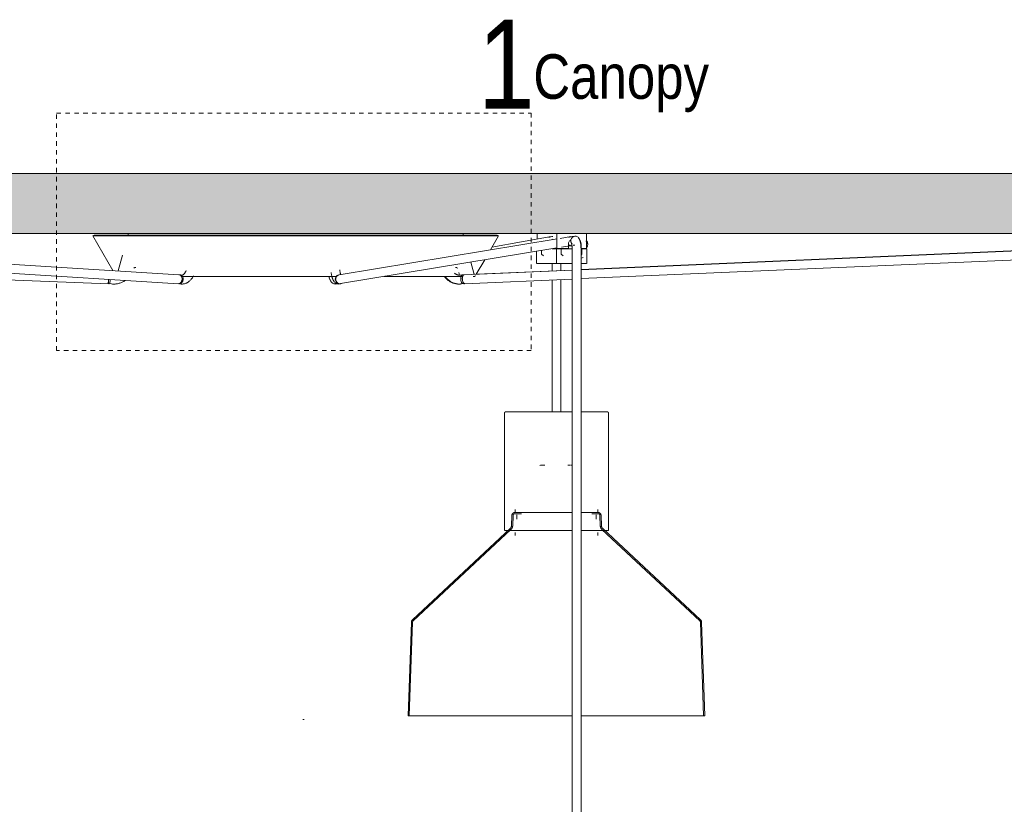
# Model space of a CAD drawing. Header units: millimetres. Extents: x 5395 to 10045, y 397 to 7363.
# Tile 6 of 9: x 6408 to 7072, y 1616 to 2144. Entities that reach past the tile are written whole.
import ezdxf

# ---------------------------------------------------------------- set-up
doc = ezdxf.new("R2010")
doc.units = ezdxf.units.MM
doc.linetypes.add('Dash', pattern=[6, 3, -3])
doc.layers.add('A-ANNO-DIMS', color=7, linetype='Dash', lineweight=9, true_color=0xd2d2d2)
for name, color, linetype, lineweight in [('A-CLNG', 7, 'Continuous', 9), ('E-LITE-EQPM', 7, 'Continuous', 20), ('G-ANNO-TEXT', 7, 'Continuous', 9)]:
    doc.layers.add(name, color=color, linetype=linetype, lineweight=lineweight)
doc.styles.add('Arial Narrow_1', font='ARIALN.TTF', dxfattribs={"height": 60})
doc.styles.add('Arial Narrow_2', font='ARIALN.TTF', dxfattribs={"height": 30})

# ---------------------------------------------------------------- blocks, each defined once
blk = doc.blocks.new('68593-7L_ 68594-7L KOMBO200 - 64314-44-7L SAMBA Black_ribbon beige pendant lamp ø450-7L-609791-Alzado_PDF')
at = {"layer": 'E-LITE-EQPM', "lineweight": 9}
for p, q in [((6458.28, 1998.89), (6457.42, 1998.39)), ((6457.42, 1998.39), (6470.93, 1975)), ((6457.42, 1998.39), (6730.8, 1998.39)), ((6458.28, 1998.89), (6729.94, 1998.89)), ((6481.1, 1999.42), (6480.96, 1998.89)), ((6707.26, 1998.89), (6707.12, 1999.42)), ((6725.35, 1988.96), (6730.8, 1998.39)), ((6766.28, 1997.91), (6726.44, 1990.84)), ((6730.8, 1998.39), (6729.94, 1998.89)), ((6756.8, 2000), (6756.8, 1996.18)), ((6770.1, 2000), (6770.1, 1990)), ((6770.3, 2000), (6782.47, 2000)), ((6779.61, 1997.91), (6772.3, 1996.71)), ((6782.27, 1998.21), (6782.7, 1998.21)), ((6782.47, 2000), (6789.82, 2000)), ((7292.26, 1997.68), (6786.45, 1975.69)), ((6790.11, 1990), (6790.11, 2000)), ((6515.43, 1972.23), (6112.26, 1997.36)), ((6112.39, 1991.34), (6515.06, 1966.24)), ((6770.31, 1996.38), (6623.47, 1972.19)), ((6773.35, 1990.8), (6780.59, 1991.99)), ((6778, 1990), (6778, 1992.66)), ((6782.27, 1992.21), (6782.32, 1992.21)), ((7294.11, 1997.6), (6786.45, 1975.64)), ((6786.45, 1969.64), (7294.5, 1991.62)), ((6786.47, 1992.66), (6786.47, 1990)), ((6790.53, 1994.8), (6789.74, 1994.8)), ((6790.89, 1993.28), (6790.09, 1993.28)), ((6790.75, 1991.52), (6790.78, 1991.82)), ((6477.36, 1985.46), (6474.5, 1974.78)), ((6624.44, 1966.27), (6770.2, 1990.28)), ((6756.51, 1988.07), (6756.51, 1979.77)), ((6759.87, 1988.62), (6759.87, 1986)), ((6759.87, 1986), (6761.06, 1985)), ((6768.18, 1989.77), (6768.51, 1989.77)), ((6769.79, 1989.77), (6768.2, 1989.77)), ((6768.51, 1989.77), (6769.82, 1989.77)), ((6770.41, 1990), (6769.08, 1990)), ((6769.81, 1989.27), (6769.81, 1979.77)), ((6769.87, 1990), (6769.87, 1989.7)), ((6778, 1990), (6770.19, 1990)), ((6773.17, 1990), (6773.17, 1986)), ((6773.17, 1986), (6774.35, 1985)), ((6777.14, 1989.7), (6777.14, 1990)), ((6777.26, 1989.77), (6778.26, 1989.77)), ((6780.42, 1989.77), (6777.29, 1989.77)), ((6778.26, 1989.77), (6780.43, 1989.77)), ((6780.46, 1989.48), (6780.46, 1983.84)), ((6786.45, 1985.51), (6787.04, 1986)), ((6786.46, 1983.84), (6786.46, 1989.48)), ((6790.11, 1990), (6786.47, 1990)), ((6787.23, 1989.77), (6786.66, 1989.77)), ((6787.04, 1986), (6787.04, 1990)), ((6789.87, 1990.8), (6790.53, 1990.8)), ((6790.4, 1979.77), (6790.4, 1989.27)), ((6112.86, 1980.08), (6467.89, 1966.24)), ((6714.14, 1973.22), (6712.12, 1980.75)), ((6715.87, 1972.54), (6721.51, 1982.3)), ((6756.76, 1979.77), (6764.54, 1979.77)), ((6764.54, 1979.77), (6770.13, 1979.77)), ((6766.92, 1979.77), (6766.92, 1974.82)), ((6770.02, 1979.77), (6780.45, 1979.77)), ((6772.92, 1975.08), (6772.92, 1979.77)), ((6780.46, 1983.84), (6780.46, 1280)), ((6786.45, 1983.35), (6787.88, 1983.84)), ((6786.46, 1280), (6786.46, 1983.84)), ((6786.56, 1979.77), (6790.1, 1979.77)), ((6485.94, 1977.09), (6486.2, 1977.09)), ((6516.42, 1972.09), (6515.69, 1972.2)), ((6517.15, 1971.98), (6515.69, 1972.2)), ((6622.85, 1972.02), (6622.3, 1971.8)), ((6622.85, 1972.02), (6622.57, 1971.91)), ((6704.46, 1972.06), (6704.01, 1973.74)), ((6707.44, 1972.22), (6705.34, 1972)), ((6707.44, 1972.22), (6706.39, 1972.11)), ((6780.46, 1975.38), (6707.62, 1972.23)), ((6780.46, 1975.43), (6715.91, 1972.62)), ((6467.72, 1966.25), (6467.76, 1966.64)), ((6467.72, 1966.25), (6467.76, 1966.64)), ((6467.72, 1966.25), (6468.88, 1966.14)), ((6467.72, 1966.25), (6470.05, 1966.03)), ((6467.76, 1966.65), (6467.8, 1967.12)), ((6467.76, 1966.65), (6467.8, 1967.12)), ((6467.8, 1967.12), (6467.86, 1967.74)), ((6467.8, 1967.12), (6467.86, 1967.74)), ((6467.86, 1967.74), (6467.93, 1968.46)), ((6467.86, 1967.74), (6467.93, 1968.46)), ((6467.9, 1966.63), (6467.89, 1966.24)), ((6467.92, 1967.11), (6467.9, 1966.64)), ((6467.94, 1967.73), (6467.92, 1967.11)), ((6467.93, 1968.46), (6468, 1969.19)), ((6467.93, 1968.46), (6468, 1969.19)), ((6467.97, 1968.46), (6467.94, 1967.74)), ((6468, 1969.19), (6467.97, 1968.46)), ((6468.88, 1966.14), (6469.16, 1969.12)), ((6514.8, 1966.27), (6515.53, 1966.16)), ((6514.8, 1966.27), (6516.26, 1966.05)), ((6624.51, 1966.23), (6624.93, 1966.39)), ((6705.38, 1966.03), (6705.76, 1966.07)), ((6705.96, 1966.03), (6708.06, 1966.25)), ((6707.01, 1966.14), (6708.06, 1966.25)), ((6707.88, 1966.24), (6780.46, 1969.38)), ((6714.35, 1971.07), (6714.06, 1971.07)), ((6766.92, 1968.8), (6766.92, 1880)), ((6772.92, 1879.97), (6772.92, 1969.06)), ((6734.91, 1879.05), (6734.91, 1800)), ((6804.91, 1800), (6804.91, 1879.05)), ((6742.14, 1814.09), (6742.14, 1812.09)), ((6797.68, 1812.09), (6797.68, 1814.09)), ((6739.84, 1810.14), (6739.6, 1803.22)), ((6740.64, 1810.12), (6740.4, 1803.19)), ((6743.2, 1810.49), (6743.2, 1807.59)), ((6796.63, 1807.59), (6796.63, 1810.49)), ((6799.43, 1803.19), (6799.19, 1810.12)), ((6800.23, 1803.22), (6799.99, 1810.14)), ((6738.7, 1801.26), (6672.78, 1739.79)), ((6739.25, 1800.67), (6673.33, 1739.2)), ((6735, 1800), (6738.46, 1800)), ((6738.46, 1800), (6780.55, 1800)), ((6742.15, 1798.71), (6742.15, 1796.71)), ((6786.54, 1800), (6804.91, 1800)), ((6797.68, 1796.71), (6797.68, 1798.71)), ((6866.5, 1739.2), (6800.58, 1800.67)), ((6867.04, 1739.79), (6801.13, 1801.26)), ((6672.12, 1738.34), (6669.91, 1675.07)), ((6672.92, 1738.31), (6670.71, 1675.07)), ((6869.11, 1675.07), (6866.91, 1738.31)), ((6869.91, 1675.07), (6867.71, 1738.34)), ((6670.02, 1675.07), (6747.94, 1675.07)), ((6747.94, 1675.07), (6780.47, 1675.07)), ((6786.51, 1675.07), (6869.91, 1675.07))]:
    blk.add_line(p, q, dxfattribs=at)
at = {"layer": 'E-LITE-EQPM', "lineweight": 9, "flags": 128}
for points in [[(6481.1, 1999.42), (6481.11, 1999.45), (6481.12, 1999.48), (6481.13, 1999.51), (6481.14, 1999.54), (6481.15, 1999.57), (6481.17, 1999.6), (6481.18, 1999.62), (6481.2, 1999.65), (6481.22, 1999.67), (6481.24, 1999.7), (6481.26, 1999.72), (6481.28, 1999.75), (6481.3, 1999.77), (6481.32, 1999.79), (6481.35, 1999.81), (6481.37, 1999.83), (6481.39, 1999.85), (6481.42, 1999.87), (6481.45, 1999.89), (6481.47, 1999.9), (6481.5, 1999.92), (6481.53, 1999.93), (6481.56, 1999.94), (6481.59, 1999.95), (6481.62, 1999.96), (6481.65, 1999.97), (6481.68, 1999.98), (6481.71, 1999.99), (6481.74, 1999.99), (6481.77, 2000), (6481.8, 2000), (6481.83, 2000), (6481.85, 2000)], [(6706.36, 2000), (6706.4, 2000), (6706.43, 2000), (6706.46, 1999.99), (6706.49, 1999.99), (6706.52, 1999.98), (6706.55, 1999.98), (6706.58, 1999.97), (6706.61, 1999.96), (6706.64, 1999.95), (6706.67, 1999.94), (6706.7, 1999.93), (6706.73, 1999.91), (6706.75, 1999.9), (6706.78, 1999.88), (6706.81, 1999.86), (6706.83, 1999.85), (6706.86, 1999.83), (6706.88, 1999.81), (6706.9, 1999.79), (6706.92, 1999.76), (6706.95, 1999.74), (6706.97, 1999.72), (6706.99, 1999.69), (6707, 1999.67), (6707.02, 1999.64), (6707.04, 1999.61), (6707.05, 1999.59), (6707.07, 1999.56), (6707.08, 1999.53), (6707.09, 1999.5), (6707.1, 1999.47), (6707.11, 1999.44), (6707.12, 1999.42)], [(6767.4, 1998.09), (6767.08, 1998.06), (6765.39, 1997.6), (6764.83, 1997.37)], [(6782.27, 1998.21), (6780.48, 1998.06), (6778.73, 1997.62), (6778.14, 1997.4)], [(6779.95, 1993.6), (6779.96, 1993.59), (6779.97, 1993.57), (6779.99, 1993.52), (6780.01, 1993.46), (6780.03, 1993.39), (6780.06, 1993.3), (6780.08, 1993.2), (6780.11, 1993.09), (6780.14, 1992.97), (6780.17, 1992.84), (6780.2, 1992.7), (6780.22, 1992.55), (6780.25, 1992.39), (6780.27, 1992.23), (6780.3, 1992.05), (6780.32, 1991.88), (6780.34, 1991.69), (6780.36, 1991.51), (6780.38, 1991.31), (6780.39, 1991.12), (6780.41, 1990.92), (6780.42, 1990.71), (6780.43, 1990.51), (6780.44, 1990.3), (6780.45, 1990.09), (6780.45, 1989.88), (6780.45, 1989.66), (6780.46, 1989.48)], [(6782.27, 1992.21), (6781.48, 1992.15), (6781.06, 1992.04)], [(6784.74, 1997.19), (6784.92, 1996.95), (6785.07, 1996.73), (6785.2, 1996.51), (6785.32, 1996.29), (6785.42, 1996.08), (6785.51, 1995.87), (6785.59, 1995.66), (6785.67, 1995.44), (6785.74, 1995.23), (6785.81, 1995.02), (6785.87, 1994.8), (6785.92, 1994.58), (6785.98, 1994.36), (6786.03, 1994.13), (6786.07, 1993.9), (6786.12, 1993.67), (6786.16, 1993.43), (6786.2, 1993.19), (6786.23, 1992.95), (6786.26, 1992.7), (6786.29, 1992.45), (6786.32, 1992.2), (6786.35, 1991.94), (6786.37, 1991.68), (6786.39, 1991.42), (6786.41, 1991.16), (6786.42, 1990.89), (6786.43, 1990.63), (6786.44, 1990.36), (6786.45, 1990.09), (6786.45, 1989.82), (6786.46, 1989.55), (6786.46, 1989.48)], [(6771.65, 1989.77), (6771.42, 1989.77), (6771.07, 1989.77), (6770.71, 1989.77), (6770.35, 1989.77), (6769.98, 1989.77), (6769.61, 1989.77), (6769.23, 1989.77), (6768.85, 1989.77), (6768.47, 1989.77), (6768.08, 1989.77), (6767.69, 1989.77), (6767.3, 1989.77), (6767, 1989.77)], [(6768.26, 1989.77), (6768.64, 1989.77), (6768.95, 1989.77)], [(6768.95, 1989.77), (6769.33, 1989.77), (6769.71, 1989.77)], [(6769.81, 1989.27), (6769.81, 1989.29), (6769.81, 1989.31), (6769.81, 1989.33), (6769.82, 1989.35), (6769.82, 1989.37), (6769.82, 1989.39), (6769.83, 1989.41), (6769.83, 1989.43), (6769.84, 1989.45), (6769.85, 1989.47), (6769.86, 1989.48), (6769.87, 1989.5), (6769.88, 1989.52), (6769.89, 1989.54), (6769.9, 1989.55), (6769.91, 1989.57), (6769.92, 1989.59), (6769.93, 1989.6), (6769.95, 1989.62), (6769.96, 1989.63), (6769.98, 1989.65), (6769.99, 1989.66), (6770.01, 1989.67), (6770.02, 1989.68), (6770.04, 1989.69), (6770.06, 1989.7), (6770.08, 1989.71), (6770.09, 1989.72), (6770.11, 1989.73), (6770.13, 1989.74), (6770.15, 1989.75), (6770.17, 1989.75), (6770.19, 1989.76), (6770.21, 1989.76), (6770.23, 1989.77), (6770.25, 1989.77), (6770.27, 1989.77), (6770.29, 1989.77), (6770.31, 1989.77), (6770.31, 1989.77)], [(6780.46, 1989.77), (6780.09, 1989.77), (6779.7, 1989.77), (6779.31, 1989.77), (6778.92, 1989.77), (6778.53, 1989.77), (6778.15, 1989.77), (6777.77, 1989.77), (6777.39, 1989.77), (6777.01, 1989.77), (6776.64, 1989.77), (6776.28, 1989.77), (6775.92, 1989.77), (6775.57, 1989.77), (6775.23, 1989.77), (6774.89, 1989.77), (6774.57, 1989.77), (6774.25, 1989.77), (6773.94, 1989.77), (6773.64, 1989.77), (6773.35, 1989.77), (6773.07, 1989.77), (6772.81, 1989.77), (6772.55, 1989.77), (6772.31, 1989.77), (6772.08, 1989.77), (6771.86, 1989.77), (6771.66, 1989.77), (6771.46, 1989.77), (6771.29, 1989.77), (6771.12, 1989.77), (6770.98, 1989.77), (6770.84, 1989.77), (6770.72, 1989.77), (6770.62, 1989.77), (6770.53, 1989.77), (6770.45, 1989.77), (6770.4, 1989.77), (6770.35, 1989.77), (6770.33, 1989.77), (6770.31, 1989.77), (6770.31, 1989.77)], [(6770.31, 1989.77), (6770.32, 1989.77), (6770.35, 1989.77), (6770.38, 1989.77), (6770.44, 1989.77), (6770.51, 1989.77), (6770.59, 1989.77), (6770.7, 1989.77), (6770.81, 1989.77), (6770.94, 1989.77), (6771.09, 1989.77), (6771.25, 1989.77), (6771.42, 1989.77), (6771.61, 1989.77), (6771.81, 1989.77), (6772.02, 1989.77), (6772.25, 1989.77), (6772.49, 1989.77), (6772.74, 1989.77), (6773.01, 1989.77)], [(6777.3, 1989.77), (6777.67, 1989.77), (6777.79, 1989.77)], [(6777.79, 1989.77), (6778.17, 1989.77), (6778.55, 1989.77), (6778.94, 1989.77), (6779.33, 1989.77), (6779.72, 1989.77), (6780.11, 1989.77), (6780.42, 1989.77)], [(6789.89, 1989.77), (6789.88, 1989.77), (6789.86, 1989.77), (6789.82, 1989.77), (6789.77, 1989.77), (6789.7, 1989.77), (6789.61, 1989.77), (6789.51, 1989.77), (6789.39, 1989.77), (6789.26, 1989.77), (6789.12, 1989.77), (6788.96, 1989.77), (6788.78, 1989.77), (6788.6, 1989.77), (6788.4, 1989.77), (6788.18, 1989.77), (6787.95, 1989.77), (6787.71, 1989.77), (6787.46, 1989.77), (6787.2, 1989.77), (6786.92, 1989.77), (6786.64, 1989.77), (6786.43, 1989.77)], [(6787.13, 1989.77), (6787.4, 1989.77), (6787.65, 1989.77), (6787.9, 1989.77), (6788.13, 1989.77), (6788.34, 1989.77), (6788.55, 1989.77), (6788.74, 1989.77), (6788.92, 1989.77), (6789.08, 1989.77), (6789.23, 1989.77), (6789.36, 1989.77), (6789.48, 1989.77), (6789.59, 1989.77), (6789.68, 1989.77), (6789.75, 1989.77), (6789.81, 1989.77), (6789.85, 1989.77), (6789.88, 1989.77), (6789.89, 1989.77), (6789.89, 1989.77)], [(6789.89, 1989.77), (6789.91, 1989.77), (6789.93, 1989.77), (6789.95, 1989.77), (6789.97, 1989.77), (6789.99, 1989.76), (6790.01, 1989.76), (6790.03, 1989.75), (6790.05, 1989.75), (6790.07, 1989.74), (6790.09, 1989.73), (6790.11, 1989.73), (6790.12, 1989.72), (6790.14, 1989.71), (6790.16, 1989.7), (6790.18, 1989.69), (6790.19, 1989.67), (6790.21, 1989.66), (6790.22, 1989.65), (6790.24, 1989.64), (6790.25, 1989.62), (6790.27, 1989.61), (6790.28, 1989.59), (6790.29, 1989.58), (6790.3, 1989.56), (6790.32, 1989.54), (6790.33, 1989.52), (6790.34, 1989.51), (6790.34, 1989.49), (6790.35, 1989.47), (6790.36, 1989.45), (6790.37, 1989.43), (6790.37, 1989.41), (6790.38, 1989.39), (6790.38, 1989.38), (6790.39, 1989.36), (6790.39, 1989.34), (6790.39, 1989.32), (6790.39, 1989.3), (6790.4, 1989.27), (6790.4, 1989.27)], [(6485.09, 1976.71), (6485.11, 1976.74), (6485.14, 1976.77), (6485.17, 1976.8), (6485.19, 1976.83), (6485.22, 1976.86), (6485.25, 1976.88), (6485.28, 1976.9), (6485.32, 1976.93), (6485.35, 1976.95), (6485.38, 1976.97), (6485.42, 1976.98), (6485.45, 1977), (6485.49, 1977.02), (6485.52, 1977.03), (6485.56, 1977.04), (6485.6, 1977.05), (6485.64, 1977.06), (6485.67, 1977.07), (6485.71, 1977.08), (6485.75, 1977.08), (6485.79, 1977.09), (6485.83, 1977.09), (6485.86, 1977.09)], [(6486.3, 1977.09), (6486, 1977.09), (6485.86, 1977.09), (6485.86, 1977.09)], [(6517.33, 1971.97), (6517.25, 1971.97), (6517.17, 1971.98), (6517.15, 1971.98)], [(6517.33, 1971.97), (6517.41, 1971.97), (6517.49, 1971.98), (6517.57, 1971.99), (6517.65, 1972.01), (6517.74, 1972.04), (6517.84, 1972.07), (6517.94, 1972.11), (6518.05, 1972.17), (6518.16, 1972.23), (6518.27, 1972.3), (6518.4, 1972.39), (6518.52, 1972.49), (6518.65, 1972.61), (6518.79, 1972.73), (6518.92, 1972.87), (6519.06, 1973.03), (6519.19, 1973.2), (6519.33, 1973.38), (6519.47, 1973.58), (6519.6, 1973.79), (6519.73, 1974.02), (6519.86, 1974.26), (6519.98, 1974.5), (6520.1, 1974.77), (6520.22, 1975.04)], [(6517.33, 1965.97), (6517.79, 1965.98), (6518.25, 1966.03), (6518.71, 1966.1), (6519.15, 1966.2), (6519.59, 1966.33), (6520.03, 1966.48), (6520.45, 1966.66), (6520.85, 1966.87), (6521.25, 1967.09), (6521.63, 1967.33), (6522, 1967.6), (6522.36, 1967.88), (6522.7, 1968.18), (6523.03, 1968.5), (6523.35, 1968.83), (6523.65, 1969.17), (6523.94, 1969.53), (6524.22, 1969.9), (6524.48, 1970.28), (6524.73, 1970.68), (6524.96, 1971.08), (6525.19, 1971.5)], [(6517.37, 1965.97), (6517.83, 1965.98), (6518.29, 1966.03), (6518.74, 1966.1), (6519.19, 1966.2), (6519.63, 1966.33), (6520.06, 1966.48), (6520.48, 1966.66), (6520.89, 1966.87), (6521.29, 1967.09), (6521.67, 1967.33), (6522.04, 1967.6), (6522.4, 1967.88), (6522.74, 1968.18), (6523.07, 1968.5), (6523.38, 1968.83), (6523.69, 1969.17), (6523.98, 1969.53), (6524.25, 1969.9), (6524.51, 1970.28), (6524.76, 1970.68), (6524.99, 1971.07)], [(6623.17, 1965.97), (6622.57, 1966.02), (6622, 1966.16), (6621.5, 1966.37), (6621.07, 1966.63), (6620.71, 1966.91), (6620.41, 1967.19), (6620.15, 1967.48), (6619.92, 1967.77), (6619.73, 1968.06), (6619.56, 1968.35), (6619.4, 1968.65), (6619.26, 1968.94), (6619.13, 1969.25), (6619.01, 1969.55), (6618.89, 1969.87), (6618.79, 1970.19), (6618.69, 1970.52), (6618.59, 1970.86), (6618.5, 1971.21), (6618.42, 1971.56), (6618.33, 1971.93), (6618.26, 1972.3), (6618.19, 1972.68), (6618.12, 1973.07), (6618.06, 1973.47), (6618, 1973.87)], [(6624.41, 1972.33), (6624.35, 1972.56), (6624.29, 1972.8), (6624.23, 1973.06), (6624.17, 1973.34), (6624.11, 1973.63), (6624.06, 1973.93), (6624.01, 1974.24), (6623.96, 1974.56), (6623.91, 1974.9), (6623.87, 1975.25), (6623.83, 1975.6)], [(6704.74, 1971.97), (6704.49, 1971.97), (6704.23, 1971.99), (6703.98, 1972.02), (6703.73, 1972.06), (6703.47, 1972.11), (6703.22, 1972.17), (6702.97, 1972.25), (6702.73, 1972.33), (6702.48, 1972.43), (6702.24, 1972.54), (6702, 1972.65), (6701.76, 1972.78), (6701.53, 1972.93), (6701.3, 1973.08), (6701.08, 1973.24)], [(6702.36, 1977.09), (6702.27, 1977.09), (6702.02, 1977.09), (6701.77, 1977.09)], [(6701.92, 1977.09), (6702.22, 1977.09), (6702.36, 1977.09), (6702.36, 1977.09)], [(6702.36, 1977.09), (6702.4, 1977.09), (6702.44, 1977.09), (6702.48, 1977.08), (6702.52, 1977.08), (6702.55, 1977.07), (6702.59, 1977.06), (6702.63, 1977.05), (6702.67, 1977.04), (6702.7, 1977.03), (6702.74, 1977.01), (6702.78, 1977), (6702.81, 1976.98), (6702.85, 1976.96), (6702.88, 1976.94), (6702.91, 1976.92), (6702.94, 1976.9), (6702.97, 1976.87), (6703, 1976.85), (6703.03, 1976.82), (6703.06, 1976.79), (6703.09, 1976.77), (6703.11, 1976.74), (6703.14, 1976.71)], [(6705.34, 1972), (6705.09, 1971.98), (6704.83, 1971.97), (6704.74, 1971.97)], [(6714.14, 1973.22), (6714.15, 1973.2), (6714.15, 1973.18), (6714.16, 1973.16), (6714.17, 1973.14), (6714.17, 1973.13), (6714.18, 1973.11), (6714.19, 1973.09), (6714.2, 1973.08), (6714.21, 1973.06), (6714.23, 1973.04), (6714.24, 1973.03), (6714.25, 1973.01), (6714.27, 1973), (6714.28, 1972.99), (6714.29, 1972.97), (6714.31, 1972.96), (6714.32, 1972.95), (6714.34, 1972.94), (6714.36, 1972.93), (6714.37, 1972.92), (6714.39, 1972.91), (6714.41, 1972.9), (6714.43, 1972.89), (6714.44, 1972.88), (6714.46, 1972.88), (6714.48, 1972.87), (6714.5, 1972.87), (6714.52, 1972.86), (6714.54, 1972.86), (6714.56, 1972.86), (6714.58, 1972.86), (6714.6, 1972.86), (6714.61, 1972.86)], [(6715.26, 1971.5), (6715.24, 1971.47), (6715.21, 1971.44), (6715.19, 1971.4), (6715.16, 1971.38), (6715.13, 1971.35), (6715.1, 1971.32), (6715.07, 1971.29), (6715.04, 1971.27), (6715.01, 1971.25), (6714.98, 1971.22), (6714.94, 1971.2), (6714.91, 1971.18), (6714.87, 1971.17), (6714.84, 1971.15), (6714.8, 1971.14), (6714.76, 1971.12), (6714.72, 1971.11), (6714.69, 1971.1), (6714.65, 1971.09), (6714.61, 1971.08), (6714.57, 1971.08), (6714.53, 1971.07), (6714.49, 1971.07), (6714.45, 1971.07)], [(6470.05, 1966.03), (6470.6, 1965.99), (6471.15, 1965.97), (6471.33, 1965.97)], [(6471.33, 1965.97), (6471.88, 1965.98), (6472.43, 1966.01), (6472.98, 1966.07), (6473.53, 1966.15), (6474.07, 1966.24), (6474.61, 1966.36), (6475.14, 1966.51), (6475.67, 1966.67), (6476.18, 1966.85), (6476.7, 1967.06), (6477.2, 1967.28), (6477.69, 1967.53), (6478.18, 1967.79), (6478.65, 1968.07), (6479.11, 1968.37)], [(6517.33, 1965.97), (6516.87, 1965.98), (6516.41, 1966.03), (6516.26, 1966.05)], [(6517.37, 1965.97), (6516.91, 1965.98), (6516.45, 1966.03)], [(6517.44, 1971.07), (6521.21, 1971.07), (6525.1, 1971.07), (6529.09, 1971.07), (6533.19, 1971.07), (6537.39, 1971.07), (6541.68, 1971.07), (6546.05, 1971.07), (6550.51, 1971.07), (6555.03, 1971.07), (6559.61, 1971.07), (6564.25, 1971.07), (6568.93, 1971.07), (6573.66, 1971.07), (6578.41, 1971.07), (6583.2, 1971.07), (6588, 1971.07), (6592.81, 1971.07), (6597.62, 1971.07), (6602.43, 1971.07), (6607.22, 1971.07), (6612, 1971.07), (6616.74, 1971.07), (6621.45, 1971.07)], [(6621.09, 1965.97), (6620.46, 1966.03), (6619.87, 1966.19), (6619.36, 1966.42), (6618.94, 1966.69), (6618.59, 1966.98), (6618.3, 1967.27), (6618.05, 1967.57), (6617.85, 1967.86), (6617.67, 1968.15), (6617.51, 1968.44), (6617.36, 1968.73), (6617.23, 1969.02), (6617.11, 1969.32), (6617, 1969.62), (6616.9, 1969.93), (6616.8, 1970.25), (6616.71, 1970.58), (6616.62, 1970.91)], [(6621.09, 1965.97), (6621.72, 1966.03), (6622.31, 1966.19)], [(6623.17, 1965.97), (6623.77, 1966.02), (6624.33, 1966.16), (6624.51, 1966.23)], [(6653.45, 1971.07), (6656.92, 1971.07), (6660.98, 1971.07), (6664.93, 1971.07), (6668.76, 1971.07), (6672.47, 1971.07), (6676.06, 1971.07), (6679.52, 1971.07), (6682.84, 1971.07), (6686.02, 1971.07), (6689.05, 1971.07), (6691.93, 1971.07), (6694.66, 1971.07), (6697.22, 1971.07), (6699.62, 1971.07), (6701.85, 1971.07), (6703.91, 1971.07), (6705.79, 1971.07), (6706.67, 1971.07)], [(6694.34, 1971.06), (6694.66, 1970.64), (6695, 1970.24), (6695.36, 1969.85), (6695.73, 1969.47), (6696.11, 1969.11), (6696.51, 1968.77), (6696.92, 1968.44), (6697.35, 1968.14), (6697.78, 1967.85), (6698.23, 1967.57), (6698.69, 1967.32), (6699.16, 1967.09), (6699.64, 1966.88), (6700.12, 1966.69), (6700.61, 1966.52), (6701.11, 1966.37), (6701.62, 1966.25), (6702.13, 1966.15), (6702.65, 1966.07), (6703.16, 1966.01), (6703.68, 1965.98), (6704.17, 1965.97)], [(6694.88, 1971.06), (6695.21, 1970.64), (6695.55, 1970.23), (6695.91, 1969.84), (6696.28, 1969.47), (6696.66, 1969.11), (6697.06, 1968.77), (6697.48, 1968.44), (6697.9, 1968.13), (6698.34, 1967.84), (6698.79, 1967.57), (6699.25, 1967.32), (6699.72, 1967.09), (6700.2, 1966.88), (6700.69, 1966.69), (6701.18, 1966.52), (6701.69, 1966.37), (6702.19, 1966.25), (6702.7, 1966.15), (6703.22, 1966.07), (6703.74, 1966.01), (6704.26, 1965.98), (6704.74, 1965.97)], [(6704.17, 1965.97), (6704.69, 1965.98), (6705.2, 1966.02), (6705.38, 1966.03)], [(6704.74, 1965.97), (6705.27, 1965.98), (6705.79, 1966.02), (6705.96, 1966.03)], [(6713.69, 1971.07), (6713.82, 1971.07), (6714.21, 1971.07), (6714.41, 1971.07), (6714.44, 1971.07)], [(6734.91, 1879.05), (6734.92, 1879.09), (6734.92, 1879.13), (6734.92, 1879.17), (6734.93, 1879.2), (6734.93, 1879.24), (6734.94, 1879.28), (6734.95, 1879.31), (6734.96, 1879.35), (6734.98, 1879.39), (6734.99, 1879.42), (6735.01, 1879.46), (6735.02, 1879.49), (6735.04, 1879.52), (6735.06, 1879.56), (6735.08, 1879.59), (6735.1, 1879.62), (6735.13, 1879.65), (6735.15, 1879.68), (6735.18, 1879.71), (6735.2, 1879.73), (6735.23, 1879.76), (6735.26, 1879.78), (6735.29, 1879.81), (6735.32, 1879.83), (6735.35, 1879.85), (6735.38, 1879.87), (6735.42, 1879.89), (6735.45, 1879.91), (6735.48, 1879.92), (6735.52, 1879.94), (6735.56, 1879.95), (6735.59, 1879.96), (6735.63, 1879.97), (6735.66, 1879.98), (6735.7, 1879.99), (6735.74, 1879.99), (6735.78, 1880), (6735.81, 1880), (6735.85, 1880), (6735.86, 1880)], [(6739.31, 1880), (6738.74, 1880), (6738.22, 1880), (6737.75, 1880), (6737.32, 1880), (6736.96, 1880), (6736.64, 1880), (6736.38, 1880), (6736.17, 1880), (6736.01, 1880), (6735.91, 1880), (6735.87, 1880), (6735.86, 1880)], [(6735.86, 1880), (6735.89, 1880), (6735.97, 1880), (6736.11, 1880), (6736.3, 1880), (6736.54, 1880), (6736.84, 1880), (6737.19, 1880), (6737.59, 1880), (6738.05, 1880), (6738.55, 1880), (6739.11, 1880), (6739.31, 1880)], [(6780.46, 1880), (6779.68, 1880), (6778.37, 1880), (6777.04, 1880), (6775.7, 1880), (6774.36, 1880), (6773, 1880), (6771.64, 1880), (6770.28, 1880), (6768.92, 1880), (6767.56, 1880), (6766.2, 1880), (6764.85, 1880), (6763.51, 1880), (6762.18, 1880), (6760.86, 1880), (6759.55, 1880), (6758.26, 1880), (6756.99, 1880), (6755.74, 1880), (6754.52, 1880), (6753.32, 1880), (6752.14, 1880), (6750.99, 1880), (6749.88, 1880), (6748.79, 1880), (6747.74, 1880), (6746.72, 1880), (6745.75, 1880), (6744.81, 1880), (6743.91, 1880), (6743.05, 1880), (6742.23, 1880), (6741.46, 1880), (6740.74, 1880), (6740.06, 1880), (6739.43, 1880), (6739.31, 1880)], [(6803.97, 1880), (6803.94, 1880), (6803.86, 1880), (6803.72, 1880), (6803.53, 1880), (6803.29, 1880), (6802.99, 1880), (6802.64, 1880), (6802.24, 1880), (6801.78, 1880), (6801.28, 1880), (6800.72, 1880), (6800.12, 1880), (6799.47, 1880), (6798.77, 1880), (6798.02, 1880), (6797.23, 1880), (6796.39, 1880), (6795.52, 1880), (6794.6, 1880), (6793.64, 1880), (6792.64, 1880), (6791.61, 1880), (6790.54, 1880), (6789.44, 1880), (6788.31, 1880), (6787.15, 1880), (6786.45, 1880)], [(6800.52, 1880), (6801.09, 1880), (6801.61, 1880), (6802.08, 1880), (6802.51, 1880), (6802.87, 1880), (6803.19, 1880), (6803.45, 1880), (6803.66, 1880), (6803.82, 1880), (6803.92, 1880), (6803.96, 1880), (6803.97, 1880)], [(6803.97, 1880), (6804, 1880), (6804.04, 1880), (6804.08, 1879.99), (6804.12, 1879.99), (6804.16, 1879.98), (6804.19, 1879.97), (6804.23, 1879.96), (6804.26, 1879.95), (6804.3, 1879.94), (6804.34, 1879.93), (6804.37, 1879.91), (6804.4, 1879.89), (6804.44, 1879.87), (6804.47, 1879.86), (6804.5, 1879.83), (6804.53, 1879.81), (6804.56, 1879.79), (6804.59, 1879.76), (6804.62, 1879.74), (6804.65, 1879.71), (6804.67, 1879.68), (6804.7, 1879.66), (6804.72, 1879.63), (6804.74, 1879.6), (6804.76, 1879.56), (6804.78, 1879.53), (6804.8, 1879.5), (6804.82, 1879.46), (6804.84, 1879.43), (6804.85, 1879.4), (6804.86, 1879.36), (6804.88, 1879.32), (6804.89, 1879.29), (6804.89, 1879.25), (6804.9, 1879.21), (6804.91, 1879.18), (6804.91, 1879.14), (6804.91, 1879.1), (6804.91, 1879.06), (6804.91, 1879.05)], [(6758.75, 1843.82), (6759.09, 1843.9), (6759.44, 1843.96), (6759.78, 1844.02), (6760.13, 1844.05), (6760.48, 1844.08), (6760.83, 1844.09)], [(6762.07, 1844.09), (6761.9, 1844.09), (6761.74, 1844.09), (6761.6, 1844.09), (6761.47, 1844.09), (6761.36, 1844.09), (6761.25, 1844.09), (6761.16, 1844.09), (6761.09, 1844.09), (6761.03, 1844.09), (6760.98, 1844.09), (6760.95, 1844.09), (6760.93, 1844.09)], [(6760.94, 1844.09), (6760.96, 1844.09), (6760.99, 1844.09)], [(6778.89, 1844.09), (6778.87, 1844.09), (6778.83, 1844.09), (6778.78, 1844.09), (6778.72, 1844.09), (6778.64, 1844.09), (6778.55, 1844.09), (6778.44, 1844.09), (6778.32, 1844.09), (6778.19, 1844.09), (6778.04, 1844.09), (6777.88, 1844.09), (6777.71, 1844.09), (6777.53, 1844.09)], [(6778.85, 1844.09), (6778.88, 1844.09), (6778.9, 1844.09)], [(6779.25, 1844.08), (6779.6, 1844.06), (6779.95, 1844.03), (6780.3, 1843.98)], [(6739.84, 1810.14), (6739.84, 1810.22), (6739.85, 1810.3), (6739.86, 1810.38), (6739.87, 1810.46), (6739.89, 1810.54), (6739.91, 1810.62), (6739.94, 1810.7), (6739.96, 1810.77), (6739.99, 1810.85), (6740.02, 1810.92), (6740.06, 1811), (6740.1, 1811.07), (6740.14, 1811.14), (6740.18, 1811.2), (6740.23, 1811.27), (6740.28, 1811.33), (6740.33, 1811.4), (6740.38, 1811.46), (6740.44, 1811.51), (6740.5, 1811.57), (6740.56, 1811.62), (6740.62, 1811.67), (6740.69, 1811.72), (6740.76, 1811.76), (6740.82, 1811.81), (6740.89, 1811.85), (6740.97, 1811.88), (6741.04, 1811.92), (6741.11, 1811.95), (6741.19, 1811.98), (6741.27, 1812), (6741.34, 1812.02), (6741.42, 1812.04), (6741.5, 1812.06), (6741.58, 1812.07), (6741.66, 1812.08), (6741.74, 1812.09), (6741.82, 1812.09), (6741.85, 1812.09)], [(6763.75, 1812.09), (6762.66, 1812.09), (6761.58, 1812.09), (6760.52, 1812.09), (6759.47, 1812.09), (6758.43, 1812.09), (6757.42, 1812.09), (6756.42, 1812.09), (6755.45, 1812.09), (6754.5, 1812.09), (6753.57, 1812.09), (6752.68, 1812.09), (6751.8, 1812.09), (6750.96, 1812.09), (6750.15, 1812.09), (6749.37, 1812.09), (6748.62, 1812.09), (6747.91, 1812.09), (6747.23, 1812.09), (6746.59, 1812.09), (6745.98, 1812.09), (6745.41, 1812.09), (6744.89, 1812.09), (6744.4, 1812.09), (6743.95, 1812.09), (6743.55, 1812.09), (6743.19, 1812.09), (6742.87, 1812.09), (6742.59, 1812.09), (6742.36, 1812.09), (6742.17, 1812.09), (6742.02, 1812.09), (6741.92, 1812.09), (6741.87, 1812.09), (6741.85, 1812.09)], [(6741.85, 1812.09), (6741.88, 1812.09), (6741.94, 1812.09), (6742.06, 1812.09), (6742.21, 1812.09), (6742.41, 1812.09), (6742.66, 1812.09)], [(6780.46, 1812.09), (6780.08, 1812.09), (6779.03, 1812.09), (6777.96, 1812.09), (6776.88, 1812.09), (6775.79, 1812.09), (6774.68, 1812.09), (6773.57, 1812.09), (6772.46, 1812.09), (6771.34, 1812.09), (6770.22, 1812.09), (6769.09, 1812.09), (6767.97, 1812.09), (6766.86, 1812.09), (6765.74, 1812.09), (6764.64, 1812.09), (6763.75, 1812.09)], [(6797.97, 1812.09), (6797.95, 1812.09), (6797.88, 1812.09), (6797.77, 1812.09), (6797.62, 1812.09), (6797.41, 1812.09), (6797.17, 1812.09), (6796.88, 1812.09), (6796.55, 1812.09), (6796.18, 1812.09), (6795.76, 1812.09), (6795.3, 1812.09), (6794.8, 1812.09), (6794.27, 1812.09), (6793.69, 1812.09), (6793.07, 1812.09), (6792.42, 1812.09), (6791.73, 1812.09), (6791.01, 1812.09), (6790.25, 1812.09), (6789.46, 1812.09), (6788.64, 1812.09), (6787.79, 1812.09), (6786.91, 1812.09), (6786.45, 1812.09)], [(6796.96, 1812.09), (6797.24, 1812.09), (6797.47, 1812.09), (6797.66, 1812.09), (6797.81, 1812.09), (6797.91, 1812.09), (6797.96, 1812.09), (6797.97, 1812.09)], [(6797.97, 1812.09), (6798.05, 1812.09), (6798.14, 1812.08), (6798.22, 1812.08), (6798.3, 1812.06), (6798.37, 1812.05), (6798.45, 1812.03), (6798.53, 1812.01), (6798.61, 1811.99), (6798.68, 1811.96), (6798.76, 1811.93), (6798.83, 1811.9), (6798.91, 1811.86), (6798.98, 1811.82), (6799.05, 1811.78), (6799.11, 1811.74), (6799.18, 1811.69), (6799.24, 1811.64), (6799.3, 1811.59), (6799.36, 1811.54), (6799.42, 1811.48), (6799.48, 1811.42), (6799.53, 1811.36), (6799.58, 1811.29), (6799.63, 1811.23), (6799.67, 1811.16), (6799.71, 1811.09), (6799.75, 1811.02), (6799.79, 1810.95), (6799.82, 1810.88), (6799.85, 1810.8), (6799.88, 1810.73), (6799.91, 1810.65), (6799.93, 1810.57), (6799.95, 1810.49), (6799.96, 1810.42), (6799.97, 1810.34), (6799.98, 1810.26), (6799.99, 1810.18), (6799.99, 1810.14)], [(6740.64, 1810.12), (6740.64, 1810.16), (6740.64, 1810.21), (6740.65, 1810.26), (6740.66, 1810.31), (6740.67, 1810.36), (6740.68, 1810.4), (6740.7, 1810.45), (6740.71, 1810.5), (6740.73, 1810.54), (6740.75, 1810.59), (6740.77, 1810.63), (6740.79, 1810.67), (6740.82, 1810.71), (6740.85, 1810.76), (6740.87, 1810.79), (6740.9, 1810.83), (6740.93, 1810.87), (6740.97, 1810.91), (6741, 1810.94), (6741.04, 1810.98), (6741.07, 1811.01), (6741.11, 1811.04), (6741.15, 1811.07), (6741.19, 1811.09), (6741.23, 1811.12), (6741.27, 1811.14), (6741.32, 1811.17), (6741.36, 1811.19), (6741.41, 1811.21), (6741.45, 1811.22), (6741.5, 1811.24), (6741.55, 1811.25), (6741.59, 1811.26), (6741.64, 1811.27), (6741.69, 1811.28), (6741.74, 1811.28), (6741.79, 1811.29), (6741.83, 1811.29), (6741.85, 1811.29)], [(6746.35, 1811.29), (6745.98, 1811.29), (6745.41, 1811.29), (6744.89, 1811.29), (6744.4, 1811.29), (6743.95, 1811.29), (6743.55, 1811.29), (6743.19, 1811.29), (6742.87, 1811.29), (6742.59, 1811.29), (6742.36, 1811.29), (6742.17, 1811.29), (6742.02, 1811.29), (6741.92, 1811.29), (6741.87, 1811.29), (6741.85, 1811.29)], [(6741.85, 1811.29), (6741.88, 1811.29), (6741.94, 1811.29), (6742.06, 1811.29), (6742.21, 1811.29), (6742.41, 1811.29)], [(6797.97, 1811.29), (6797.95, 1811.29), (6797.88, 1811.29), (6797.77, 1811.29), (6797.62, 1811.29), (6797.41, 1811.29), (6797.17, 1811.29), (6796.88, 1811.29), (6796.55, 1811.29), (6796.18, 1811.29), (6795.76, 1811.29), (6795.3, 1811.29), (6794.8, 1811.29), (6794.27, 1811.29), (6793.69, 1811.29)], [(6797.24, 1811.29), (6797.47, 1811.29), (6797.66, 1811.29), (6797.81, 1811.29), (6797.91, 1811.29), (6797.96, 1811.29), (6797.97, 1811.29)], [(6797.97, 1811.29), (6798.02, 1811.29), (6798.07, 1811.29), (6798.12, 1811.28), (6798.17, 1811.27), (6798.22, 1811.27), (6798.26, 1811.26), (6798.31, 1811.24), (6798.36, 1811.23), (6798.4, 1811.21), (6798.45, 1811.19), (6798.49, 1811.17), (6798.54, 1811.15), (6798.58, 1811.13), (6798.62, 1811.1), (6798.66, 1811.08), (6798.7, 1811.05), (6798.74, 1811.02), (6798.78, 1810.99), (6798.81, 1810.96), (6798.85, 1810.92), (6798.88, 1810.89), (6798.91, 1810.85), (6798.94, 1810.81), (6798.97, 1810.77), (6799, 1810.73), (6799.02, 1810.69), (6799.05, 1810.65), (6799.07, 1810.6), (6799.09, 1810.56), (6799.11, 1810.51), (6799.13, 1810.47), (6799.14, 1810.42), (6799.15, 1810.37), (6799.16, 1810.33), (6799.17, 1810.28), (6799.18, 1810.23), (6799.19, 1810.18), (6799.19, 1810.13), (6799.19, 1810.12)], [(6738.7, 1801.26), (6738.78, 1801.34), (6738.86, 1801.42), (6738.94, 1801.5), (6739.01, 1801.59), (6739.07, 1801.68), (6739.14, 1801.78), (6739.2, 1801.87), (6739.25, 1801.97), (6739.31, 1802.07), (6739.35, 1802.17), (6739.4, 1802.27), (6739.44, 1802.38), (6739.47, 1802.49), (6739.5, 1802.59), (6739.53, 1802.7), (6739.55, 1802.81), (6739.57, 1802.92), (6739.58, 1803.04), (6739.59, 1803.15), (6739.6, 1803.22)], [(6739.25, 1800.67), (6739.35, 1800.78), (6739.45, 1800.88), (6739.55, 1800.99), (6739.64, 1801.1), (6739.72, 1801.22), (6739.81, 1801.34), (6739.88, 1801.46), (6739.96, 1801.58), (6740.02, 1801.71), (6740.08, 1801.84), (6740.14, 1801.98), (6740.19, 1802.11), (6740.24, 1802.25), (6740.28, 1802.39), (6740.31, 1802.53), (6740.34, 1802.67), (6740.36, 1802.81), (6740.38, 1802.96), (6740.39, 1803.1), (6740.4, 1803.19)], [(6799.43, 1803.19), (6799.44, 1803.05), (6799.45, 1802.9), (6799.47, 1802.76), (6799.5, 1802.62), (6799.53, 1802.48), (6799.57, 1802.34), (6799.61, 1802.2), (6799.66, 1802.06), (6799.71, 1801.93), (6799.77, 1801.8), (6799.83, 1801.67), (6799.9, 1801.54), (6799.97, 1801.41), (6800.05, 1801.29), (6800.13, 1801.17), (6800.22, 1801.06), (6800.32, 1800.95), (6800.41, 1800.84), (6800.51, 1800.74), (6800.58, 1800.67)], [(6800.23, 1803.22), (6800.24, 1803.11), (6800.25, 1803), (6800.26, 1802.88), (6800.28, 1802.77), (6800.31, 1802.66), (6800.34, 1802.55), (6800.37, 1802.45), (6800.41, 1802.34), (6800.45, 1802.24), (6800.49, 1802.13), (6800.54, 1802.03), (6800.6, 1801.93), (6800.65, 1801.84), (6800.71, 1801.74), (6800.78, 1801.65), (6800.85, 1801.56), (6800.92, 1801.47), (6800.99, 1801.39), (6801.07, 1801.31), (6801.13, 1801.26)], [(6672.12, 1738.34), (6672.13, 1738.42), (6672.14, 1738.51), (6672.15, 1738.59), (6672.16, 1738.67), (6672.18, 1738.75), (6672.2, 1738.83), (6672.22, 1738.91), (6672.25, 1738.99), (6672.28, 1739.07), (6672.32, 1739.14), (6672.35, 1739.22), (6672.39, 1739.29), (6672.43, 1739.36), (6672.48, 1739.43), (6672.53, 1739.5), (6672.58, 1739.57), (6672.63, 1739.63), (6672.69, 1739.69), (6672.75, 1739.75), (6672.78, 1739.79)], [(6672.92, 1738.31), (6672.93, 1738.36), (6672.93, 1738.41), (6672.94, 1738.46), (6672.95, 1738.51), (6672.96, 1738.56), (6672.97, 1738.61), (6672.98, 1738.66), (6673, 1738.71), (6673.02, 1738.76), (6673.04, 1738.81), (6673.06, 1738.85), (6673.09, 1738.9), (6673.11, 1738.94), (6673.14, 1738.99), (6673.17, 1739.03), (6673.2, 1739.07), (6673.24, 1739.11), (6673.27, 1739.15), (6673.31, 1739.18), (6673.33, 1739.2)], [(6866.5, 1739.2), (6866.54, 1739.17), (6866.57, 1739.13), (6866.6, 1739.09), (6866.64, 1739.05), (6866.67, 1739.01), (6866.7, 1738.97), (6866.72, 1738.93), (6866.75, 1738.88), (6866.77, 1738.84), (6866.79, 1738.79), (6866.81, 1738.74), (6866.83, 1738.69), (6866.85, 1738.65), (6866.86, 1738.6), (6866.88, 1738.55), (6866.89, 1738.5), (6866.89, 1738.45), (6866.9, 1738.39), (6866.9, 1738.34), (6866.91, 1738.31)], [(6867.04, 1739.79), (6867.1, 1739.73), (6867.16, 1739.67), (6867.22, 1739.61), (6867.27, 1739.54), (6867.32, 1739.48), (6867.37, 1739.41), (6867.41, 1739.34), (6867.45, 1739.27), (6867.49, 1739.19), (6867.53, 1739.12), (6867.56, 1739.04), (6867.59, 1738.96), (6867.61, 1738.88), (6867.64, 1738.8), (6867.66, 1738.72), (6867.67, 1738.64), (6867.69, 1738.56), (6867.7, 1738.47), (6867.7, 1738.39), (6867.71, 1738.34)]]:
    blk.add_lwpolyline(points, dxfattribs=at)
at = {"layer": 'E-LITE-EQPM', "lineweight": 9}
for centre, major_axis, ratio, start_param, end_param in [((6779.25, 1994.62), (-1.11, 2.79), 0.967332, 2.306335, 2.775139), ((6780.1, 1994.95), (-0.49, 2.96), 0.97085, 2.459425, 2.721224), ((6779.25, 1994.62), (-1.11, 2.79), 0.967332, 2.775139, 3.141593), ((6790.53, 1992.8), (0, 2), 0.23668, 3.141593, 6.283185), ((6515.25, 1969.23), (0.19, 2.99), 0.779752, 4.76096, 6.331757), ((6515.25, 1969.23), (0.45, 2.97), 0.776926, 4.043129, 6.399324), ((6515.25, 1969.23), (0.45, 2.97), 0.776926, 4.043129, 6.399324), ((6515.97, 1969.13), (0.45, 2.97), 0.776926, 3.257731, 6.283185), ((6515.97, 1969.13), (0.45, 2.97), 0.776926, 0.015867, 0.116138), ((6623.68, 1969.13), (-1.11, 2.79), 0.967332, 0.157145, 2.775139), ((6623.96, 1969.23), (-1.11, 2.79), 0.967332, 0.23913, 2.51334), ((6623.96, 1969.23), (-1.11, 2.79), 0.967332, 0.23913, 2.51334), ((6623.96, 1969.23), (-0.49, 2.96), 0.97085, 0, 1.673078), ((6623.96, 1969.23), (-1.11, 2.79), 0.967332, 6.178531, 6.440331), ((6623.96, 1969.23), (-1.11, 2.79), 0.967332, 6.178531, 6.440331), ((6706.7, 1969.13), (-0.31, 2.98), 0.431676, 6.238232, 9.379825), ((6707.75, 1969.23), (-0.31, 2.98), 0.431676, 6.238232, 8.332627), ((6707.75, 1969.23), (-0.31, 2.98), 0.431676, 6.238232, 8.332627), ((6707.75, 1969.23), (-0.13, 3), 0.433246, 0.243058, 1.552055), ((6707.75, 1969.23), (-0.13, 3), 0.433246, 6.264444, 6.283185), ((6515.25, 1969.23), (0.45, 2.97), 0.776926, 3.257731, 4.041551), ((6515.25, 1969.23), (0.45, 2.97), 0.776926, 3.257731, 4.041551), ((6515.97, 1969.13), (0.45, 2.97), 0.776926, 3.141593, 3.257731), ((6516.01, 1969.13), (0.45, 2.97), 0.777167, 3.141593, 3.224955), ((6515.25, 1969.23), (0.19, 2.99), 0.779752, 3.451963, 3.673202), ((6515.25, 1969.23), (0.19, 2.99), 0.779752, 3.713763, 3.97405), ((6515.25, 1969.23), (0.19, 2.99), 0.779752, 3.975562, 4.499161), ((6623.68, 1969.13), (-1.11, 2.79), 0.967332, 2.775139, 3.123513), ((6623.96, 1969.23), (-0.49, 2.96), 0.97085, 3.141593, 3.244823), ((6707.75, 1969.23), (-0.13, 3), 0.433246, 1.813855, 2.075654), ((6707.75, 1969.23), (-0.13, 3), 0.433246, 2.076568, 2.337454), ((6707.75, 1969.23), (-0.31, 2.98), 0.431676, 2.050374, 2.311241), ((6707.75, 1969.23), (-0.31, 2.98), 0.431676, 2.050374, 2.311241), ((6707.75, 1969.23), (-0.13, 3), 0.433246, 2.339099, 2.599253), ((6707.75, 1969.23), (-0.31, 2.98), 0.431676, 2.312942, 2.573041), ((6707.75, 1969.23), (-0.31, 2.98), 0.431676, 2.312942, 2.573041), ((6707.75, 1969.23), (-0.13, 3), 0.433246, 2.602315, 2.861052), ((6707.75, 1969.23), (-0.31, 2.98), 0.431676, 2.576288, 2.83484), ((6707.75, 1969.23), (-0.31, 2.98), 0.431676, 2.576288, 2.83484), ((6707.75, 1969.23), (-0.13, 3), 0.433246, 2.869324, 3.122852), ((6707.75, 1969.23), (-0.31, 2.98), 0.431676, 2.844373, 3.096639), ((6707.75, 1969.23), (-0.31, 2.98), 0.431676, 2.844373, 3.096639)]:
    blk.add_ellipse(centre, major_axis=major_axis, ratio=ratio, start_param=start_param, end_param=end_param, dxfattribs=at)
for points, knots in [([(6782.59, 1998.21), (6782.07, 1998.21), (6781.04, 1997.92), (6780.02, 1996.89), (6779.57, 1995.73), (6779.54, 1994.85), (6779.69, 1994.18), (6779.82, 1993.86), (6779.89, 1993.71)], [-1, -1, -1, -1, -0.8333333, -0.6666667, -0.5555556, -0.4444444, -0.3888889, -0.3333333, -0.3333333, -0.3333333, -0.3333333]), ([(6778, 1992.66), (6778, 1993), (6778.08, 1993.65), (6778.56, 1994.89), (6779.21, 1995.66), (6779.73, 1996.06)], [0, 0, 0, 0, 0.1428571, 0.2857143, 0.5714286, 0.5714286, 0.5714286, 0.5714286]), ([(6779.98, 1993.56), (6780.03, 1993.47), (6780.19, 1993.24), (6780.38, 1993.03), (6780.5, 1992.92)], [-0.31444043, -0.31444043, -0.31444043, -0.31444043, -0.27777778, -0.22222222, -0.22222222, -0.22222222, -0.22222222]), ([(6785.43, 1995.64), (6785.51, 1995.56), (6785.71, 1995.29), (6785.95, 1994.89), (6786.14, 1994.46), (6786.26, 1994.11), (6786.35, 1993.76), (6786.44, 1993.28), (6786.47, 1992.91), (6786.47, 1992.66)], [0.5201435, 0.5201435, 0.5201435, 0.5201435, 0.5714286, 0.6785714, 0.7321429, 0.7857143, 0.8392857, 0.8928571, 1, 1, 1, 1])]:
    blk.add_open_spline(points, degree=3, knots=knots, dxfattribs=at)
for points in [[(6782.59, 1998.21), (6782.93, 1998.21), (6783.61, 1998.08), (6784.49, 1997.55), (6784.91, 1997), (6785.07, 1996.7)], [(6767.13, 1996.22), (6767.2, 1996.17), (6767.27, 1996.12), (6767.35, 1996.06)], [(6790.1, 1992.8), (6790.1, 1992.92), (6790.1, 1993.16), (6790.09, 1993.49), (6790.09, 1993.81), (6790.08, 1994), (6790.07, 1994.09)], [(6790.09, 1992.12), (6790.1, 1992.33), (6790.1, 1992.56), (6790.1, 1992.8)]]:
    blk.add_open_spline(points, degree=3, dxfattribs=at)

msp = doc.modelspace()

# ---------------------------------------------------------------- hatches: boundary and pattern name
at = {"layer": 'A-CLNG', "true_color": 0xe8e8e8}
msp.add_hatch(color=254, dxfattribs=at).paths.add_polyline_path([(6631.88, 2000), (7794.95, 2000), (7794.95, 2040.5), (5394.95, 2040.5), (5394.95, 2000), (6627.07, 2000)], flags=0)

# ---------------------------------------------------------------- linework, layer by layer
at = {"layer": 'A-ANNO-DIMS'}
for p, q in [((6432.93, 2081.16), (6752.93, 2081.16)), ((6432.93, 1921.16), (6432.93, 2081.16)), ((6752.93, 2081.16), (6752.93, 1921.16)), ((6752.93, 1921.16), (6432.93, 1921.16))]:
    msp.add_line(p, q, dxfattribs=at)
at = {"layer": 'A-CLNG'}
for p, q in [((5394.95, 2040.5), (7794.95, 2040.5)), ((6770.38, 2000), (6112.57, 2000)), ((7292.27, 2000), (6789.82, 2000))]:
    msp.add_line(p, q, dxfattribs=at)
at = {"layer": 'E-LITE-EQPM'}
msp.add_line((6598.95, 1672.59), (6599.77, 1672.59), dxfattribs=at)

# ---------------------------------------------------------------- block references
at = {"layer": 'E-LITE-EQPM', "lineweight": 9}
msp.add_blockref('68593-7L_ 68594-7L KOMBO200 - 64314-44-7L SAMBA Black_ribbon beige pendant lamp ø450-7L-609791-Alzado_PDF', (0, 0), dxfattribs=at)

# ---------------------------------------------------------------- texts
at = {"layer": 'G-ANNO-TEXT', "insert": (6716.96, 2144.02), "char_height": 60, "width": 46.8987, "attachment_point": 1, "style": 'Arial Narrow_1'}
msp.add_mtext('1', dxfattribs=at)
at = {"layer": 'G-ANNO-TEXT', "color": 251, "true_color": 0x5b5b5b, "insert": (6754.31, 2120.74), "char_height": 30, "width": 147.9113, "attachment_point": 1, "style": 'Arial Narrow_2'}
msp.add_mtext('Canopy', dxfattribs=at)

doc.saveas('drawing.dxf')
